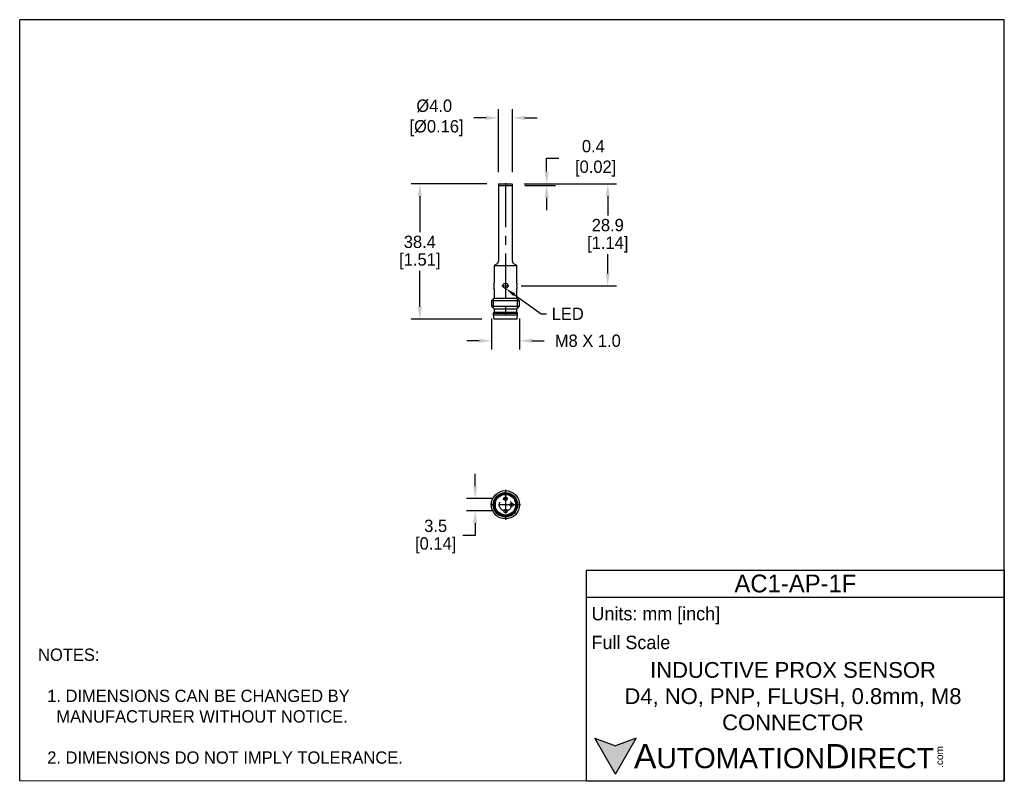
# Model space of a CAD drawing. Header units: inches. Extents: x 2319 to 2598, y 990 to 1206.
import ezdxf
from ezdxf import colors
from ezdxf.entities.mleader import LeaderData, LeaderLine
from ezdxf.math import Vec2, Vec3

# ---------------------------------------------------------------- set-up
doc = ezdxf.new("R2010")
doc.units = ezdxf.units.IN
doc.header["$LTSCALE"] = 10
doc.header["$MEASUREMENT"] = 0
doc.linetypes.add('CENTER', pattern=[2, 1.25, -0.25, 0.25, -0.25])
for name, color, linetype in [('CENTER', 40, 'CENTER'), ('DIMENSIONS', 140, 'Continuous'), ('Text', 140, 'Continuous')]:
    doc.layers.add(name, color=color, linetype=linetype)
doc.styles.add('型式1', font='txt')
doc.dimstyles.get("Standard").update_dxf_attribs({"dimtxt": 3.5, "dimasz": 3.5, "dimexe": 2.5, "dimexo": 3.5, "dimgap": 1, "dimtad": 0, "dimtih": 1, "dimtoh": 1, "dimdec": 1, "dimzin": 0, "dimdsep": 46, "dimtxsty": 'Standard', "dimcen": 0, "dimadec": 0, "dimazin": 0, "dimtfac": 1, "dimtdec": 1, "dimtofl": 0, "dimtmove": 0, "dimatfit": 3, "dimfxl": 1, "dimtolj": 1, "dimtzin": 0, "dimarcsym": 0})

# ---------------------------------------------------------------- blocks, each defined once
blk = doc.blocks.new('*D0')
at = {"layer": 'Defpoints', "color": 0, "transparency": 16777216}
for p in [(2455.13, 1159), (2432.63, 1120.6), (2453.72, 1120.6)]:
    blk.add_point(p, dxfattribs=at)
at = {"layer": 'DIMENSIONS', "color": 0, "lineweight": -2, "transparency": 16777216}
for p, q in [((2451.63, 1159), (2430.13, 1159)), ((2432.63, 1155.5), (2432.63, 1145.3)), ((2432.63, 1124.1), (2432.63, 1134.3)), ((2450.22, 1120.6), (2430.13, 1120.6))]:
    blk.add_line(p, q, dxfattribs=at)
at = {"layer": 'DIMENSIONS', "color": 0, "transparency": 16777216}
for points in [[(2432.05, 1155.5), (2433.22, 1155.5), (2432.63, 1159)], [(2432.05, 1124.1), (2433.22, 1124.1), (2432.63, 1120.6)]]:
    blk.add_solid(points, dxfattribs=at)
at = {"layer": 'DIMENSIONS', "color": 0, "transparency": 16777216, "char_height": 3.5, "attachment_point": 5}
for s, insert in [('\\A1;38.4', (2432.63, 1142.55)), ('\\A1;[1.51]', (2432.63, 1137.05))]:
    blk.add_mtext(s, dxfattribs=dict(at, insert=insert))
blk = doc.blocks.new('*D1')
at = {"layer": 'Defpoints', "color": 0, "transparency": 16777216}
for p in [(2452.93, 1124.35), (2460.93, 1124.35), (2460.93, 1114.5)]:
    blk.add_point(p, dxfattribs=at)
at = {"layer": 'DIMENSIONS', "color": 0, "lineweight": -2, "transparency": 16777216}
for p, q in [((2452.93, 1120.85), (2452.93, 1112)), ((2460.93, 1120.85), (2460.93, 1112)), ((2449.43, 1114.5), (2445.93, 1114.5)), ((2464.43, 1114.5), (2467.93, 1114.5))]:
    blk.add_line(p, q, dxfattribs=at)
at = {"layer": 'DIMENSIONS', "color": 0, "transparency": 16777216}
for points in [[(2449.43, 1115.09), (2449.43, 1113.92), (2452.93, 1114.5)], [(2464.43, 1115.09), (2464.43, 1113.92), (2460.93, 1114.5)]]:
    blk.add_solid(points, dxfattribs=at)
at = {"layer": 'DIMENSIONS', "color": 0, "transparency": 16777216, "insert": (2480.3, 1114.5), "char_height": 3.5, "attachment_point": 5}
blk.add_mtext('\\A1;M8 X 1.0', dxfattribs=at)
blk = doc.blocks.new('*D2')
at = {"layer": 'Defpoints', "color": 0, "transparency": 16777216}
for p in [(2458.73, 1159), (2485.96, 1159), (2457.93, 1130.1)]:
    blk.add_point(p, dxfattribs=at)
at = {"layer": 'DIMENSIONS', "color": 0, "lineweight": -2, "transparency": 16777216}
for p, q in [((2462.23, 1159), (2488.46, 1159)), ((2485.96, 1155.5), (2485.96, 1150.05)), ((2485.96, 1133.6), (2485.96, 1139.05)), ((2461.43, 1130.1), (2488.46, 1130.1))]:
    blk.add_line(p, q, dxfattribs=at)
at = {"layer": 'DIMENSIONS', "color": 0, "transparency": 16777216}
for points in [[(2485.37, 1155.5), (2486.54, 1155.5), (2485.96, 1159)], [(2485.37, 1133.6), (2486.54, 1133.6), (2485.96, 1130.1)]]:
    blk.add_solid(points, dxfattribs=at)
at = {"layer": 'DIMENSIONS', "color": 0, "transparency": 16777216, "char_height": 3.5, "attachment_point": 5}
for s, insert in [('\\A1;28.9', (2485.96, 1147.3)), ('\\A1;[1.14]', (2485.96, 1141.8))]:
    blk.add_mtext(s, dxfattribs=dict(at, insert=insert))
blk = doc.blocks.new('*D3')
at = {"layer": 'Defpoints', "color": 0, "transparency": 16777216}
for p in [(2458.73, 1159), (2458.93, 1158.6), (2468.62, 1158.6)]:
    blk.add_point(p, dxfattribs=at)
at = {"layer": 'DIMENSIONS', "color": 0, "lineweight": -2, "transparency": 16777216}
for p, q in [((2468.62, 1162.5), (2468.62, 1166.27)), ((2468.62, 1166.27), (2472.12, 1166.27)), ((2462.23, 1159), (2471.12, 1159)), ((2462.43, 1158.6), (2471.12, 1158.6)), ((2468.62, 1155.1), (2468.62, 1151.6))]:
    blk.add_line(p, q, dxfattribs=at)
at = {"layer": 'DIMENSIONS', "color": 0, "transparency": 16777216}
for points in [[(2468.04, 1162.5), (2469.21, 1162.5), (2468.62, 1159)], [(2468.04, 1155.1), (2469.21, 1155.1), (2468.62, 1158.6)]]:
    blk.add_solid(points, dxfattribs=at)
at = {"layer": 'DIMENSIONS', "color": 0, "transparency": 16777216, "insert": (2481.87, 1166.27), "char_height": 3.5, "attachment_point": 5}
blk.add_mtext('\\A1;0.4\\P [0.02]', dxfattribs=at)
blk = doc.blocks.new('*D4')
at = {"layer": 'Defpoints', "color": 0, "transparency": 16777216}
for p in [(2456.93, 1069.73), (2448.34, 1066.23), (2456.93, 1066.23)]:
    blk.add_point(p, dxfattribs=at)
at = {"layer": 'DIMENSIONS', "color": 0, "lineweight": -2, "transparency": 16777216}
for p, q in [((2448.34, 1073.23), (2448.34, 1076.73)), ((2453.43, 1069.73), (2445.84, 1069.73)), ((2453.43, 1066.23), (2445.84, 1066.23)), ((2448.34, 1062.73), (2448.34, 1059.23)), ((2448.34, 1059.23), (2444.84, 1059.23))]:
    blk.add_line(p, q, dxfattribs=at)
at = {"layer": 'DIMENSIONS', "color": 0, "transparency": 16777216}
for points in [[(2447.75, 1073.23), (2448.92, 1073.23), (2448.34, 1069.73)], [(2447.75, 1062.73), (2448.92, 1062.73), (2448.34, 1066.23)]]:
    blk.add_solid(points, dxfattribs=at)
at = {"layer": 'DIMENSIONS', "color": 0, "transparency": 16777216, "char_height": 3.5, "attachment_point": 5}
for s, insert in [('\\A1;3.5', (2437.13, 1061.98)), ('\\A1;[0.14]', (2437.13, 1056.48))]:
    blk.add_mtext(s, dxfattribs=dict(at, insert=insert))
blk = doc.blocks.new('*D5')
at = {"layer": 'Defpoints', "color": 0, "transparency": 16777216}
for p in [(2458.93, 1177.74), (2454.93, 1158.8), (2458.93, 1158.8)]:
    blk.add_point(p, dxfattribs=at)
at = {"layer": 'DIMENSIONS', "color": 0, "lineweight": -2, "transparency": 16777216}
for p, q in [((2454.93, 1162.3), (2454.93, 1180.24)), ((2458.93, 1162.3), (2458.93, 1180.24)), ((2451.43, 1177.74), (2447.93, 1177.74)), ((2462.43, 1177.74), (2465.93, 1177.74))]:
    blk.add_line(p, q, dxfattribs=at)
at = {"layer": 'DIMENSIONS', "color": 0, "transparency": 16777216}
for points in [[(2451.43, 1178.32), (2451.43, 1177.15), (2454.93, 1177.74)], [(2462.43, 1178.32), (2462.43, 1177.15), (2458.93, 1177.74)]]:
    blk.add_solid(points, dxfattribs=at)
at = {"layer": 'DIMENSIONS', "color": 0, "transparency": 16777216, "insert": (2436.72, 1177.74), "char_height": 3.5, "attachment_point": 5}
blk.add_mtext('\\A1;%%C4.0\\P [%%C0.16]', dxfattribs=at)

msp = doc.modelspace()

# ---------------------------------------------------------------- hatches: boundary and pattern name
at = {"layer": 'Text'}
msp.add_hatch(color=256, dxfattribs=at).paths.add_polyline_path([(2488.18, 991.55), (2494.06, 1001.74), (2488.18, 999.6), (2482.3, 1001.74)])

# ---------------------------------------------------------------- linework, layer by layer
for p, q in [((2454.93, 1158.8), (2454.93, 1158.6)), ((2454.98, 1158.6), (2454.93, 1158.51)), ((2454.93, 1158.6), (2458.93, 1158.6)), ((2454.93, 1158.51), (2458.93, 1158.51)), ((2454.93, 1158.51), (2454.93, 1137.06)), ((2455.13, 1159), (2458.73, 1159)), ((2458.93, 1158.51), (2458.88, 1158.6)), ((2458.93, 1158.6), (2458.93, 1158.8)), ((2458.93, 1137.06), (2458.93, 1158.51)), ((2454.53, 1136.37), (2453.68, 1135.87)), ((2453.68, 1135.87), (2460.18, 1135.87)), ((2453.68, 1135.87), (2453.68, 1130.84)), ((2460.18, 1135.87), (2459.33, 1136.37)), ((2460.18, 1130.84), (2460.18, 1135.87)), ((2453.68, 1129.35), (2453.68, 1126.6)), ((2460.18, 1126.6), (2460.18, 1129.35)), ((2453.68, 1126.6), (2452.93, 1125.85)), ((2453.54, 1123.73), (2453.54, 1126.46)), ((2453.68, 1126.6), (2460.18, 1126.6)), ((2460.93, 1125.85), (2460.18, 1126.6)), ((2460.32, 1123.73), (2460.32, 1126.46)), ((2460.93, 1125.85), (2452.93, 1125.85)), ((2452.93, 1125.85), (2452.93, 1124.35)), ((2452.93, 1124.35), (2460.93, 1124.35)), ((2452.93, 1124.35), (2453.68, 1123.6)), ((2453.68, 1123.6), (2460.18, 1123.6)), ((2453.68, 1123.6), (2453.68, 1122.6)), ((2460.18, 1123.6), (2460.93, 1124.35)), ((2460.18, 1122.6), (2460.18, 1123.6)), ((2460.93, 1124.35), (2460.93, 1125.85)), ((2453.68, 1122.6), (2453.48, 1122.35)), ((2453.48, 1122.35), (2460.38, 1122.35)), ((2453.48, 1122.35), (2453.48, 1121.85)), ((2453.48, 1121.85), (2460.38, 1121.85)), ((2453.48, 1121.85), (2453.62, 1120.69)), ((2453.62, 1120.69), (2460.24, 1120.69)), ((2453.62, 1120.69), (2453.72, 1120.6)), ((2453.68, 1122.6), (2460.18, 1122.6)), ((2460.14, 1120.6), (2453.72, 1120.6)), ((2460.14, 1120.6), (2460.24, 1120.69)), ((2460.38, 1122.35), (2460.18, 1122.6)), ((2460.24, 1120.69), (2460.38, 1121.85)), ((2460.38, 1121.85), (2460.38, 1122.35)), ((2456.18, 1071.14), (2456.18, 1070.93)), ((2457.68, 1070.93), (2456.18, 1070.93)), ((2457.68, 1070.93), (2457.68, 1071.14)), ((2453.98, 1068.73), (2453.77, 1068.73)), ((2453.98, 1068.73), (2453.98, 1067.23)), ((2459.88, 1067.23), (2459.88, 1068.73)), ((2460.09, 1068.73), (2459.88, 1068.73)), ((2453.77, 1067.23), (2453.98, 1067.23)), ((2456.18, 1065.03), (2457.68, 1065.03)), ((2456.18, 1065.03), (2456.18, 1064.82)), ((2457.68, 1064.82), (2457.68, 1065.03)), ((2459.88, 1067.23), (2460.09, 1067.23))]:
    msp.add_line(p, q)
for centre, radius in [((2456.93, 1130.1), 0.75), ((2456.93, 1067.98), 4), ((2456.93, 1067.98), 3.45), ((2456.93, 1067.98), 3.31), ((2456.93, 1067.98), 3.25), ((2456.93, 1067.98), 3.21), ((2456.93, 1067.98), 2.93), ((2456.93, 1069.73), 0.5), ((2458.68, 1067.98), 0.5), ((2456.93, 1066.23), 0.5)]:
    msp.add_circle(centre, radius)
for centre, radius, start, end in [((2455.13, 1158.8), 0.2, 90, 180), ((2458.73, 1158.8), 0.2, 0, 90), ((2454.13, 1137.06), 0.8, 300, 0), ((2459.73, 1137.06), 0.8, 180, 240), ((2450.51, 1130.1), 3.25, 346.6648, 13.3328), ((2463.34, 1130.1), 3.25, 166.6672, 193.3352), ((2456.93, 1067.98), 3.39, 165, 105)]:
    msp.add_arc(centre, radius, start, end)
at = {"layer": 'CENTER'}
msp.add_line((2456.93, 1159.25), (2456.93, 1120.35), dxfattribs=at)
at = {"layer": 'CENTER', "ltscale": 0.125}
for p, q in [((2455.93, 1130.1), (2457.93, 1130.1)), ((2456.93, 1070.48), (2456.93, 1068.98)), ((2459.43, 1067.98), (2457.93, 1067.98)), ((2456.93, 1066.98), (2456.93, 1065.48))]:
    msp.add_line(p, q, dxfattribs=at)
at = {"layer": 'CENTER', "ltscale": 0.5}
for p, q in [((2456.93, 1072.23), (2456.93, 1063.73)), ((2461.18, 1067.98), (2452.68, 1067.98))]:
    msp.add_line(p, q, dxfattribs=at)
msp.add_circle((2456.93, 1067.98), 1.75, dxfattribs=at)
at = {"layer": 'Defpoints'}
for p, q in [((2319.09, 989.69), (2319.09, 1205.59)), ((2598.49, 1205.59), (2319.09, 1205.59)), ((2598.49, 989.53), (2598.49, 1205.59)), ((2598.49, 989.53), (2319.09, 989.69))]:
    msp.add_line(p, q, dxfattribs=at)
at = {"layer": 'Text'}
for p, q in [((2479.93, 1049.43), (2598.49, 1049.43)), ((2479.93, 989.53), (2479.93, 1049.43)), ((2598.49, 1049.43), (2598.49, 989.53)), ((2479.93, 1041.81), (2598.49, 1041.81)), ((2488.18, 991.55), (2482.3, 1001.74)), ((2482.3, 1001.74), (2488.18, 999.6)), ((2488.18, 991.55), (2494.06, 1001.74)), ((2494.06, 1001.74), (2488.18, 999.6)), ((2598.49, 989.53), (2479.93, 989.53))]:
    msp.add_line(p, q, dxfattribs=at)

# ---------------------------------------------------------------- texts
at = {"layer": 'Text', "style": '型式1'}
for s, insert, char_height, width, attachment_point in [('{\\fAR MingtiM BIG-5|b0|i0|c136|p49;\\H1.1078x;AC1-\\fAR MingtiM BIG-5|b0|i0|c0|p49;AP-\\fAR MingtiM BIG-5|b0|i0|c136|p49;1F}', (2539.21, 1045.62), 4.56969, 118.5516, 5), ('{\\fArial|b0|i0|c0|p34;     \\H1.2x;A\\H0.8333x;UTOMATION\\H1.2x;D\\H0.8333x;IRECT}', (2482.3, 996.64), 5.7121, 96.9349, 4)]:
    msp.add_mtext(s, dxfattribs=dict(at, insert=insert, char_height=char_height, width=width, attachment_point=attachment_point))
at = {"layer": 'Text'}
for s, insert, char_height, width, attachment_point in [(' Units: mm [inch]', (2479.93, 1036.52), 3.8081, 136.7872, 4), (' Full Scale', (2479.93, 1028.9), 3.8081, 136.4157, 4), ('{\\fArial|b0|i0|c0|p34;INDUCTIVE PROX SENSOR\\PD4, NO, PNP, FLUSH, 0.8mm, M8 CONNECTOR}', (2538.52, 1013.65), 4.4648, 118.7866, 5)]:
    msp.add_mtext(s, dxfattribs=dict(at, insert=insert, char_height=char_height, width=width, attachment_point=attachment_point))
at = {"layer": 'Text', "insert": (2324.3, 1027.19), "char_height": 3.5, "attachment_point": 1}
msp.add_mtext_dynamic_manual_height_columns('NOTES:\\P\\P  1. DIMENSIONS CAN BE CHANGED BY      \\P    MANUFACTURER WITHOUT NOTICE.\\P\\P  2. DIMENSIONS DO NOT IMPLY TOLERANCE.', width=190.8823, gutter_width=1, heights=[0], dxfattribs=at)
at = {"layer": 'Text', "insert": (2579.06, 993.3), "char_height": 2.0564, "width": 6.0937, "attachment_point": 1, "rotation": 90, "style": '型式1'}
msp.add_mtext('{\\fArial|b0|i0|c0|p34;.com}', dxfattribs=at)

# ---------------------------------------------------------------- dimensions: what is measured, and where the dimension line sits
at = {"layer": 'DIMENSIONS'}
dim = msp.add_linear_dim(base=(2458.93, 1177.74), p1=(2454.93, 1158.8), p2=(2458.93, 1158.8), dimstyle='Standard', override={"dimpost": '%%C<>\\X'}, dxfattribs=at)
dim.commit()
dim.dimension.update_dxf_attribs({"geometry": '*D5', "text_midpoint": (2436.72, 1177.74), "dimtype": 160})
dim = msp.add_linear_dim(base=(2468.62, 1158.6), p1=(2458.73, 1159), p2=(2458.93, 1158.6), angle=90, dimstyle='Standard', override={"dimpost": '\\X'}, dxfattribs=at)
dim.commit()
dim.dimension.update_dxf_attribs({"geometry": '*D3', "text_midpoint": (2481.87, 1166.27), "dimtype": 160})
for base, p1, p2, picture, middle in [((2432.63, 1120.6), (2455.13, 1159), (2453.72, 1120.6), '*D0', (2432.63, 1139.8)), ((2485.96, 1159), (2457.93, 1130.1), (2458.73, 1159), '*D2', (2485.96, 1144.55)), ((2448.34, 1066.23), (2456.93, 1069.73), (2456.93, 1066.23), '*D4', (2437.13, 1059.23))]:
    dim = msp.add_linear_dim(base=base, p1=p1, p2=p2, angle=90, dimstyle='Standard', override={"dimpost": '\\X'}, dxfattribs=at)
    dim.commit()
    dim.dimension.update_dxf_attribs({"geometry": picture, "text_midpoint": middle})
dim = msp.add_linear_dim(base=(2460.93, 1114.5), p1=(2452.93, 1124.35), p2=(2460.93, 1124.35), text='M8 X 1.0', dimstyle='Standard', override={"dimpost": '\\X'}, dxfattribs=at)
dim.commit()
dim.dimension.update_dxf_attribs({"geometry": '*D1', "text_midpoint": (2480.3, 1114.5)})

# ---------------------------------------------------------------- leaders
at = {"layer": 'Text'}
ml = msp.add_multileader_mtext('Standard', dxfattribs=at)
ml.set_content('LED', color=256)
ml.set_leader_properties()
ml.build(insert=Vec2(0, 0))
ml.multileader.update_dxf_attribs({"text_right_attachment_type": 6, "dogleg_length": 1.5, "arrow_head_size": 3})
ctx = ml.context
ctx.base_point, ctx.char_height, ctx.arrow_head_size, ctx.landing_gap_size, ctx.plane_origin = Vec3(2468.55, 1122.16), 3.5, 3, 1.5, Vec3(2456.93, 1129.15)
ctx.right_attachment = 6
notes = []
notes.append((ctx, [(0, (1, 1, 0), (2467.05, 1122.16), (1, 0), 1.5, [(0, [(2456.93, 1129.35)], 0, [])])]))
ctx.mtext.insert, ctx.mtext.flow_direction = Vec3(2470.05, 1123.91), 5
for ctx, leaders in notes:
    for number, flags, end, landing, length, lines in leaders:
        leader = LeaderData()
        leader.index, (leader.has_last_leader_line, leader.has_dogleg_vector, leader.attachment_direction) = number, flags
        leader.last_leader_point, leader.dogleg_vector, leader.dogleg_length = Vec3(end), Vec3(landing), length
        for number, points, colour, breaks in lines:
            line = LeaderLine()
            line.index, line.vertices, line.color, line.breaks = number, Vec3.list(points), colors.encode_raw_color(colour), breaks
            leader.lines.append(line)
        ctx.leaders.append(leader)

doc.saveas('drawing.dxf')
